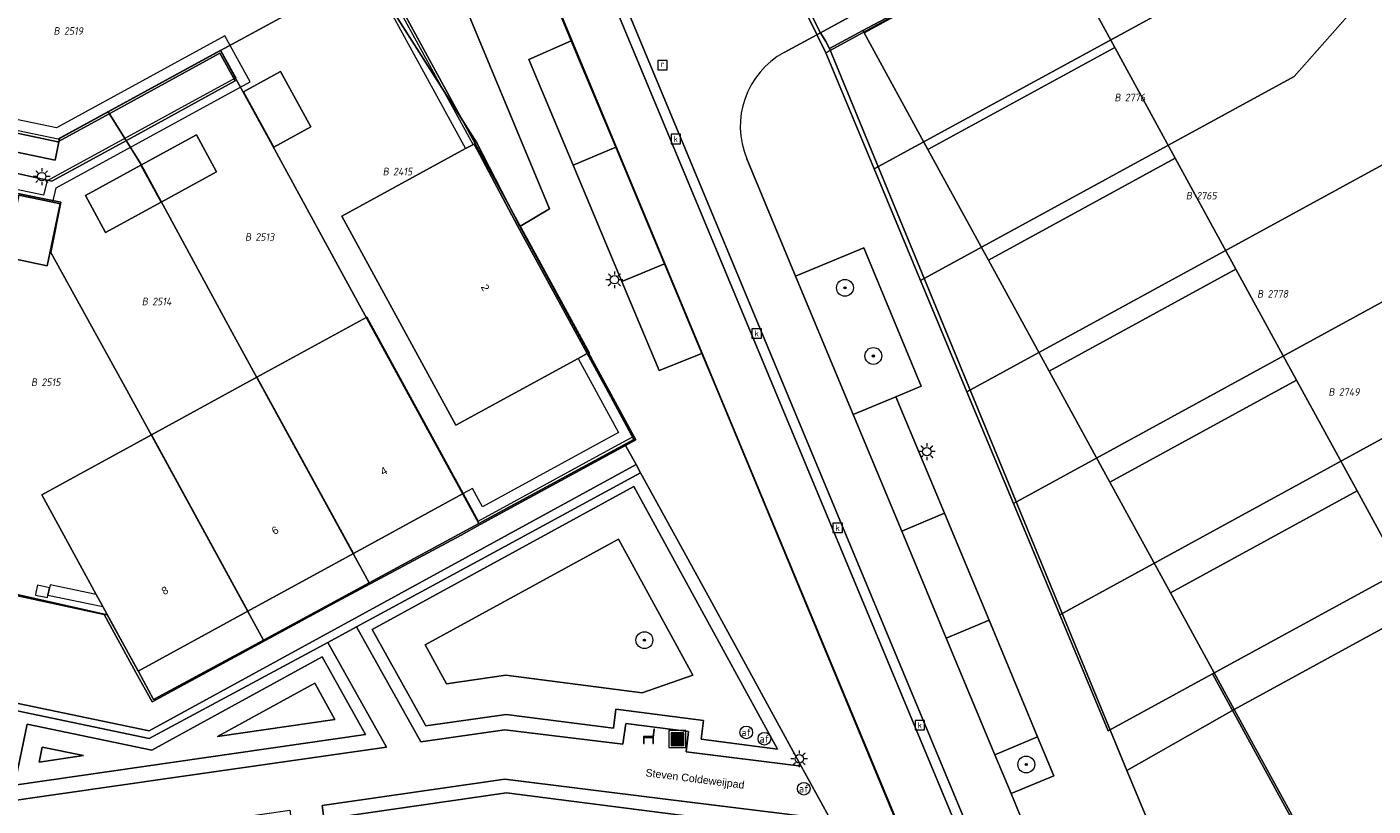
# Model space of a CAD drawing. Header units: metres. Extents: x 207466 to 209466, y 475780 to 477780.
# Tile 125 of 189: x 208272 to 208336, y 476803 to 476840. Entities that reach past the tile are written whole.
import ezdxf
from ezdxf.enums import TextEntityAlignment as Align

# ---------------------------------------------------------------- set-up
doc = ezdxf.new("R2010")
doc.units = ezdxf.units.M
doc.layers.get('0').update_dxf_attribs({"color": 253, "linetype": 'CONTINUOUS'})
for name, color, linetype, lineweight, true_color in [('B-RO-GR-BEPLANTING_CULTUUR_VASTE PLANTENVAK-GV', 7, 'CONTINUOUS', 0, 0x6d8a47), ('B-RO-GR-BOOM-S', 7, 'CONTINUOUS', 0, 0x6d8a47), ('B-RO-OG-BEBOUWING-GV', 7, 'CONTINUOUS', 0, 0xa50000), ('N-RO-GR-BEPLANTING_CULTUUR_VASTE PLANTENVAK-GV', 7, 'CONTINUOUS', 0, 0x6d8a47), ('N-RO-GR-BOOM-S', 7, 'CONTINUOUS', 0, 0x6d8a47), ('N-RO-GR-GRAS-GV', 7, 'CONTINUOUS', 0, 0x6d8a47), ('N-RO-GR-GROENVOORZIENING-GV', 7, 'CONTINUOUS', 0, 0x6d8a47), ('N-RO-OG-BEBOUWING_LOODS-GV', 7, 'CONTINUOUS', 0, 0xa50000), ('N-RO-OG-BEBOUWING_WINDTURBINE-GV', 7, 'CONTINUOUS', 0, 0xa50000)]:
    doc.layers.add(name, color=color, linetype=linetype, lineweight=lineweight, true_color=true_color)
for name, color, linetype, lineweight in [('B-RO-KL-ET_LS_OV_LICHTMAST-S', 253, 'CONTINUOUS', 0), ('B-RO-OG-BEBOUWING-T18', 7, 'CONTINUOUS', 0), ('B-RO-OG-TERREIN_CULTUURSCHEIDING-GV', 253, 'CONTINUOUS', 0), ('B-RO-OG-TERREIN_ERF-GV', 253, 'CONTINUOUS', 0), ('B-RO-VH-ONVERHARD-GV', 253, 'CONTINUOUS', 0), ('B-RO-VH-VERHARDING_BETON-GV', 253, 'CONTINUOUS', 0), ('B-RO-VH-VERHARDING_STRAATBAKSTEEN-GV', 253, 'CONTINUOUS', 0), ('B-WE-KG-GRENS_PERCEEL-GV', 150, 'CONTINUOUS', 18), ('B-WE-KG-GRENS_PERCEEL-S', 150, 'CONTINUOUS', 25), ('N-RO-IE-MEUBILAIR_WEGMEUBILAIR-S', 253, 'CONTINUOUS', 0), ('N-RO-IE-TERREINAFSCHEIDING_KUNSTMATIG_MUUR-GV', 253, 'CONTINUOUS', 0), ('N-RO-KL-ET_LS_OV_LICHTMAST-S', 253, 'CONTINUOUS', 0), ('N-RO-OG-TERREIN_CULTUURSCHEIDING-GV', 253, 'CONTINUOUS', 0), ('N-RO-OG-TERREIN_ERF-GV', 253, 'CONTINUOUS', 0), ('N-RO-OG-TERREIN_ONBEGROEID-GV', 253, 'CONTINUOUS', 0), ('N-RO-OG-TOPOGRAFIE-T18', 7, 'CONTINUOUS', 0), ('N-RO-RI-GWA_KOLK-S', 253, 'CONTINUOUS', 0), ('N-RO-RI-GWA_RIOOLPUT-S', 253, 'CONTINUOUS', 0), ('N-RO-VH-VERHARDING_STRAATBAKSTEEN-GV', 253, 'CONTINUOUS', 0), ('N-RO-VW-AFSLUITPAAL-S', 253, 'CONTINUOUS', 0)]:
    doc.layers.add(name, color=color, linetype=linetype, lineweight=lineweight)
doc.styles.add('NLCS-ISO', font='NLCS-ISO.ttf')
doc.styles.add('NLCS-ISO-M200-T18', font='NLCS-ISO.ttf', dxfattribs={"height": 1.8})

# ---------------------------------------------------------------- blocks, each defined once
blk = doc.blocks.new('SIE-WEG_AFVALBAK-SO1')
at = {"linetype": 'Continuous'}
blk.add_hatch(color=0, dxfattribs=at).paths.add_polyline_path([(-1.5, -1.5), (1.5, -1.5), (1.5, 1.5), (-1.5, 1.5)])
at = {"color": 0, "linetype": 'ByBlock', "lineweight": -2, "flags": 128}
for points in [[(-2, -2), (2, -2), (2, 2), (-2, 2), (-2, -2)], [(-1.5, -1.5), (1.5, -1.5), (1.5, 1.5), (-1.5, 1.5), (-1.5, -1.5)]]:
    blk.add_lwpolyline(points, dxfattribs=at)
blk = doc.blocks.new('SKL-ET_OV_LICHTMAST-SO1')
at = {"color": 0, "linetype": 'ByBlock', "lineweight": -2}
blk.add_circle((0, 0), 1, dxfattribs=at)
for points in [[(-1.25, 0), (-2, 0)], [(-1.4142, 1.4142), (-0.8839, 0.8839)], [(0, 2), (0, 1.25)], [(0.8839, 0.8839), (1.4142, 1.4142)], [(2, 0), (1.25, 0)], [(-1.4142, -1.4142), (-0.8839, -0.8839)], [(0, -1.25), (0, -2)], [(0.8839, -0.8839), (1.4142, -1.4142)]]:
    blk.add_open_spline(points, degree=1, dxfattribs=at)
blk = doc.blocks.new('SVW-AFSLUITPAAL-SO1')
at = {"lineweight": -2}
blk.add_circle((0, 0), 1.5, dxfattribs=at)
at = {"lineweight": -2, "insert": (0, 0), "char_height": 1.8, "attachment_point": 5, "line_spacing_factor": 0.8, "style": 'NLCS-ISO'}
blk.add_mtext('{\\C256;af}', dxfattribs=at)
blk = doc.blocks.new('SRI-KOLK-SO1')
at = {"color": 0, "linetype": 'ByBlock', "lineweight": -2, "flags": 128}
blk.add_lwpolyline([(-1.125, -1.125), (1.125, -1.125), (1.125, 1.125), (-1.125, 1.125), (-1.125, -1.125)], dxfattribs=at)
at = {"color": 0, "linetype": 'ByBlock', "lineweight": -2, "insert": (0, 0), "char_height": 1.5, "attachment_point": 5, "line_spacing_factor": 0.8, "style": 'NLCS-ISO'}
blk.add_mtext('{\\C0;k}', dxfattribs=at)
blk = doc.blocks.new('SRI-PUT_INSPECTIEPUT_RIOOLPUT-SO1')
at = {"color": 0, "linetype": 'ByBlock', "lineweight": -2, "flags": 128}
blk.add_lwpolyline([(-1.125, -1.125), (1.125, -1.125), (1.125, 1.125), (-1.125, 1.125), (-1.125, -1.125)], dxfattribs=at)
at = {"color": 0, "linetype": 'ByBlock', "lineweight": -2, "insert": (0, 0.2828), "char_height": 1.5, "attachment_point": 5, "line_spacing_factor": 0.8, "style": 'NLCS-ISO'}
blk.add_mtext('{\\C0;r}', dxfattribs=at)
blk = doc.blocks.new('SIE-WEG_ZITBANK-SO1')
at = {"color": 0, "linetype": 'ByBlock', "lineweight": -2, "flags": 128}
blk.add_lwpolyline([(-0.9125, -1.6313), (-0.9125, -0.2), (1.0875, -0.2), (1.0875, -1.6313), (1.2875, -1.6313), (1.2875, -0.2125), (1.5361, 1.7765), (1.3346, 1.7765), (1.1125, 0), (-1.1125, 0), (-1.1125, -1.6313), (-0.9125, -1.6313)], dxfattribs=at)
blk = doc.blocks.new('SGR-BOOM_01-SO1')
at = {"linetype": 'Continuous'}
h = blk.add_hatch(color=0, dxfattribs=at)
edge = h.paths.add_edge_path()
edge.add_arc((0, 0), 0.25, 0, 360)
at = {"color": 0, "linetype": 'ByBlock', "lineweight": -2}
for radius in [2, 0.25]:
    blk.add_circle((0, 0), radius, dxfattribs=at)
blk = doc.blocks.new('SKG-PERCEELNUMMER-SO')
at = {"style": 'NLCS-ISO', "oblique": 10, "flags": 1}
blk.add_attdef('GEMEENTECODE', text='', height=1.8, dxfattribs=at).set_placement((0, 2.55), align=Align.MIDDLE_CENTER)
at = {"style": 'NLCS-ISO', "oblique": 10}
blk.add_attdef('SECTIE', text='', height=1.8, dxfattribs=at).set_placement((-0.5, 0), align=Align.MIDDLE_RIGHT)
blk.add_attdef('PERCEELNUMMER', text='', height=1.8, dxfattribs=at).set_placement((0.5, 0), align=Align.MIDDLE_LEFT)

msp = doc.modelspace()

# ---------------------------------------------------------------- linework, layer by layer
at = {"layer": 'B-RO-GR-BEPLANTING_CULTUUR_VASTE PLANTENVAK-GV', "flags": 128}
msp.add_lwpolyline([(208295.18, 476830.576), (208296.589, 476831.414), (208294.893, 476835.472), (208291.397, 476843.896), (208288.077, 476842.518), (208293.14, 476834.542), (208295.18, 476830.576)], dxfattribs=at)
at = {"layer": 'B-RO-OG-BEBOUWING-GV', "flags": 128}
for points in [[(208282.06, 476836.974), (208283.499, 476834.341), (208285.254, 476835.301), (208283.815, 476837.933), (208282.06, 476836.974)], [(208277.197, 476833.486), (208278.156, 476831.731), (208280.788, 476833.17), (208279.829, 476834.925), (208277.197, 476833.486)], [(208295.069, 476830.603), (208293.018, 476834.478), (208292.608, 476834.272), (208286.729, 476831.058), (208292.148, 476821.143), (208297.94, 476824.308), (208298.379, 476824.548), (208295.069, 476830.603)], [(208277.197, 476833.486), (208274.564, 476832.048), (208275.523, 476830.293), (208278.156, 476831.731), (208277.197, 476833.486)], [(208273.011, 476831.721), (208271.41, 476832.055), (208270.797, 476829.118), (208271.042, 476829.067), (208272.755, 476828.71), (208273.368, 476831.646), (208273.011, 476831.721)], [(208282.704, 476823.411), (208287.279, 476815.04), (208292.491, 476817.888), (208287.916, 476826.26), (208282.704, 476823.411)], [(208282.704, 476823.411), (208277.702, 476820.677), (208282.277, 476812.306), (208287.279, 476815.04), (208282.704, 476823.411)], [(208277.702, 476820.677), (208272.49, 476817.828), (208275.071, 476813.105), (208275.386, 476812.529), (208277.065, 476809.457), (208282.277, 476812.306), (208277.702, 476820.677)]]:
    msp.add_lwpolyline(points, dxfattribs=at)
at = {"layer": 'B-RO-OG-TERREIN_CULTUURSCHEIDING-GV', "flags": 128}
for points in [[(208308.537, 476804.945), (208304.197, 476812.891), (208300.908, 476818.88), (208293.365, 476814.784), (208287.43, 476811.571), (208290.478, 476806.102), (208294.472, 476806.679), (208300.071, 476805.992), (208300.207, 476806.981), (208303.189, 476806.598), (208303.072, 476805.624), (208308.537, 476804.945)], [(208288.846, 476805.857), (208286.071, 476810.825), (208277.592, 476806.26), (208271.324, 476807.574), (208270.384, 476803.214), (208278.774, 476804.409), (208288.846, 476805.857)], [(208287.052, 476793.77), (208297.147, 476792.362), (208305.484, 476791.191), (208316.985, 476789.578), (208313.379, 476796.145), (208309.924, 476802.419), (208301.966, 476803.399), (208294.461, 476804.337), (208285.798, 476803.073), (208287.052, 476793.77)]]:
    msp.add_lwpolyline(points, dxfattribs=at)
at = {"layer": 'B-RO-OG-TERREIN_ERF-GV', "flags": 128}
for points in [[(208267.087, 476813.96), (208275.455, 476812.142), (208276.959, 476809.399), (208277.724, 476808.005), (208286.508, 476812.766), (208292.392, 476815.922), (208293.297, 476816.415), (208300.199, 476820.171), (208300.683, 476820.435), (208295.18, 476830.576), (208293.14, 476834.542), (208288.077, 476842.518), (208291.397, 476843.896), (208287.479, 476853.408), (208283.162, 476863.817), (208278.412, 476868.094), (208275.43, 476870.782), (208269.388, 476876.239)], [(208266.606, 476836.002), (208273.255, 476834.591), (208276.072, 476836.13), (208280.934, 476838.805), (208281.665, 476837.492), (208276.892, 476834.86), (208272.961, 476832.725), (208271.119, 476833.142)], [(208282.06, 476836.974), (208283.815, 476837.933), (208285.254, 476835.301), (208283.499, 476834.341), (208282.06, 476836.974)], [(208277.197, 476833.486), (208279.829, 476834.925), (208280.788, 476833.17), (208278.156, 476831.731), (208275.523, 476830.293), (208274.564, 476832.048), (208277.197, 476833.486)], [(208295.069, 476830.603), (208298.379, 476824.548), (208297.94, 476824.308), (208292.148, 476821.143), (208286.729, 476831.058), (208292.608, 476834.272), (208293.018, 476834.478), (208295.069, 476830.603)], [(208273.011, 476831.721), (208273.368, 476831.646), (208272.755, 476828.71), (208271.042, 476829.067), (208270.797, 476829.118), (208271.41, 476832.055), (208273.011, 476831.721)], [(208277.702, 476820.677), (208282.704, 476823.411), (208287.916, 476826.26), (208292.491, 476817.888), (208287.279, 476815.04), (208282.277, 476812.306), (208277.065, 476809.457), (208275.386, 476812.529), (208275.071, 476813.105), (208272.49, 476817.828), (208277.702, 476820.677)]]:
    msp.add_lwpolyline(points, dxfattribs=at)
at = {"layer": 'B-RO-VH-ONVERHARD-GV', "flags": 128}
msp.add_lwpolyline([(208314.441, 476841.482), (208311.464, 476839.874), (208309.879, 476839.018), (208309.697, 476839.349), (208309.454, 476839.772), (208308.103, 476842.437)], dxfattribs=at)
at = {"layer": 'B-RO-VH-VERHARDING_BETON-GV', "flags": 128}
msp.add_lwpolyline([(208245.6, 476812.931), (208247.131, 476812.61), (208251.021, 476811.801), (208258.992, 476810.141), (208269.816, 476807.887), (208271.324, 476807.574), (208277.592, 476806.26), (208286.071, 476810.825), (208287.43, 476811.571), (208293.365, 476814.784), (208300.908, 476818.88), (208300.693, 476819.271), (208277.581, 476806.628), (208217.215, 476819.229), (208217.138, 476818.86), (208222.825, 476817.671), (208231.169, 476815.931), (208240.335, 476814.022), (208245.6, 476812.931)], dxfattribs=at)
at = {"layer": 'B-RO-VH-VERHARDING_STRAATBAKSTEEN-GV', "flags": 128}
for points in [[(208269.388, 476876.239), (208275.43, 476870.782), (208278.412, 476868.094), (208283.162, 476863.817), (208287.479, 476853.408), (208291.397, 476843.896), (208294.893, 476835.472), (208296.589, 476831.414), (208295.18, 476830.576), (208300.683, 476820.435), (208300.199, 476820.171), (208300.693, 476819.271), (208300.908, 476818.88), (208304.197, 476812.891), (208308.537, 476804.945), (208309.924, 476802.419)], [(208307.806, 476843.022), (208308.103, 476842.437), (208309.454, 476839.772), (208314.407, 476842.498), (208321.835, 476846.462), (208330.08, 476850.973), (208332.757, 476852.395), (208333.226, 476851.649), (208333.5, 476851.779), (208333.826, 476851.867), (208334.163, 476851.897), (208334.499, 476851.867), (208334.825, 476851.779), (208335.131, 476851.635), (208335.406, 476851.439), (208335.781, 476851.105)], [(208309.454, 476839.772), (208309.697, 476839.349), (208309.879, 476839.018), (208311.464, 476839.874), (208314.441, 476841.482), (208320.167, 476844.603), (208325.022, 476847.23), (208327.955, 476848.819), (208330.478, 476850.167), (208333.195, 476851.634), (208333.226, 476851.649), (208332.757, 476852.395), (208330.08, 476850.973), (208321.835, 476846.462), (208314.407, 476842.498), (208309.454, 476839.772)], [(208313.578, 476801.043), (208307.834, 476814.89), (208304.493, 476822.922), (208303.817, 476824.54), (208301.798, 476823.727), (208300.026, 476827.958), (208297.707, 476833.492), (208295.61, 476838.498), (208297.617, 476839.389), (208295.631, 476844.154)], [(208297.707, 476833.492), (208299.728, 476834.332), (208298.142, 476838.131), (208297.617, 476839.389), (208295.61, 476838.498), (208297.707, 476833.492)], [(208271.119, 476833.142), (208272.961, 476832.725), (208276.892, 476834.86), (208281.665, 476837.492), (208280.934, 476838.805), (208276.072, 476836.13), (208273.255, 476834.591), (208266.606, 476836.002)], [(208297.707, 476833.492), (208300.026, 476827.958), (208302.04, 476828.795), (208301.424, 476830.271), (208299.728, 476834.332), (208297.707, 476833.492)], [(208303.817, 476824.54), (208302.04, 476828.795), (208300.026, 476827.958), (208301.798, 476823.727), (208303.817, 476824.54)], [(208300.693, 476819.271), (208300.199, 476820.171), (208293.297, 476816.415), (208292.392, 476815.922), (208286.508, 476812.766), (208277.724, 476808.005), (208276.959, 476809.399), (208275.455, 476812.142), (208267.087, 476813.96), (208265.609, 476814.281), (208265.594, 476814.21), (208265.006, 476811.404), (208264.804, 476810.441), (208256.845, 476812.083), (208251.383, 476813.219), (208241.982, 476815.173), (208230.653, 476817.535), (208230.858, 476818.528), (208231.325, 476820.794), (208217.482, 476823.652), (208217.215, 476819.229), (208277.581, 476806.628), (208300.693, 476819.271)], [(208263.625, 476799.878), (208275.727, 476801.618), (208284.269, 476802.863), (208285.455, 476794.022), (208287.052, 476793.77), (208285.798, 476803.073), (208294.461, 476804.337), (208301.966, 476803.399), (208309.924, 476802.419), (208308.537, 476804.945), (208303.072, 476805.624), (208303.189, 476806.598), (208300.207, 476806.981), (208300.071, 476805.992), (208294.472, 476806.679), (208290.478, 476806.102), (208287.43, 476811.571), (208286.071, 476810.825), (208288.846, 476805.857), (208278.774, 476804.409), (208270.384, 476803.214)]]:
    msp.add_lwpolyline(points, dxfattribs=at)
at = {"layer": 'B-WE-KG-GRENS_PERCEEL-GV'}
for points in [[(208314.276, 476799.455), (208300.639, 476832.23), (208296.522, 476842.126), (208288.198, 476862.132), (208287.507, 476863.793), (208286.895, 476865.236), (208285.528, 476867.05), (208272.144, 476879.111), (208275.783, 476883.263), (208239.125, 476916.372)], [(208279.793, 476898.492), (208279.322, 476896.703), (208294.807, 476895.562), (208321.935, 476893.525), (208322.984, 476893.448), (208319.904, 476885.756), (208318.446, 476882.115), (208316.743, 476877.863), (208316.896, 476877.583), (208318.269, 476875.071), (208323.278, 476865.91), (208325.809, 476861.28), (208324.929, 476860.799), (208328.279, 476854.67), (208307.503, 476843.315), (208307.57, 476843.183), (208309.7, 476838.818), (208327.779, 476848.7), (208331.022, 476845.835), (208335.565, 476841.822), (208340.109, 476837.81)], [(208268.153, 476877.218), (208276.106, 476870.045), (208283.093, 476863.743), (208283.11, 476863.703), (208285.419, 476858.127), (208287.715, 476852.583), (208287.728, 476852.551), (208291.112, 476844.443), (208288.434, 476842.989), (208296.837, 476827.586), (208298.486, 476824.553), (208298.41, 476824.512), (208300.589, 476820.458), (208293.235, 476816.474), (208288.031, 476813.654), (208283.019, 476810.938), (208277.79, 476808.105), (208277.081, 476809.438), (208275.601, 476812.14), (208267.249, 476814.016)], [(208333.708, 476798.969), (208328.048, 476809.325), (208323.098, 476806.619), (208320.803, 476812.134), (208318.601, 476817.426), (208316.399, 476822.719), (208314.197, 476828.011), (208311.995, 476833.303), (208309.7, 476838.818), (208307.57, 476843.183)], [(208296.522, 476842.126), (208300.639, 476832.23), (208314.276, 476799.455)]]:
    msp.add_lwpolyline(points, dxfattribs=at)
for points in [[(208265.165, 476835.396), (208270.624, 476834.25), (208273.127, 476833.724), (208273.329, 476834.756), (208275.64, 476836.02), (208280.969, 476838.935), (208288.434, 476842.989), (208291.112, 476844.443), (208287.728, 476852.551), (208273.069, 476844.518), (208266.163, 476840.73), (208265.983, 476839.819), (208265.582, 476837.818)], [(208309.7, 476838.818), (208311.995, 476833.303), (208327.381, 476841.713), (208327.473, 476841.817), (208331.022, 476845.835), (208327.779, 476848.7)], [(208331.022, 476845.835), (208327.473, 476841.817), (208327.381, 476841.713), (208311.995, 476833.303), (208314.197, 476828.011), (208331.924, 476837.7), (208335.565, 476841.822)], [(208280.969, 476838.935), (208281.782, 476837.438), (208283.245, 476834.762), (208286.728, 476828.376), (208292.478, 476817.859), (208293.235, 476816.474), (208300.589, 476820.458), (208298.41, 476824.512), (208298.486, 476824.553), (208296.837, 476827.586), (208288.434, 476842.989)], [(208314.197, 476828.011), (208316.399, 476822.719), (208336.468, 476833.687), (208340.109, 476837.81), (208335.565, 476841.822), (208331.924, 476837.7)], [(208280.969, 476838.935), (208275.64, 476836.02), (208277.206, 476833.511), (208278.66, 476830.826), (208281.534, 476825.536), (208287.284, 476815.019), (208288.031, 476813.654), (208293.235, 476816.474), (208292.478, 476817.859), (208286.728, 476828.376), (208283.245, 476834.762), (208281.782, 476837.438)], [(208316.399, 476822.719), (208318.601, 476817.426), (208341.011, 476829.675), (208344.652, 476833.797), (208340.109, 476837.81), (208336.468, 476833.687)], [(208278.66, 476830.826), (208277.206, 476833.511), (208275.64, 476836.02), (208273.329, 476834.756), (208273.127, 476833.724), (208270.624, 476834.25), (208270.226, 476832.36), (208273.398, 476831.722), (208272.917, 476829.33), (208276.533, 476822.802), (208283.019, 476810.938), (208288.031, 476813.654), (208287.284, 476815.019), (208281.534, 476825.536)], [(208344.652, 476833.797), (208341.011, 476829.675), (208318.601, 476817.426), (208320.803, 476812.134), (208345.554, 476825.662), (208349.195, 476829.784)], [(208272.917, 476829.33), (208273.398, 476831.722), (208270.226, 476832.36), (208266.398, 476814.195), (208267.249, 476814.016), (208275.601, 476812.14), (208277.081, 476809.438), (208277.79, 476808.105), (208283.019, 476810.938), (208276.533, 476822.802)], [(208343.936, 476818.008), (208349.369, 476820.978), (208355.421, 476824.285), (208349.195, 476829.784), (208345.554, 476825.662), (208320.803, 476812.134), (208323.098, 476806.619), (208328.048, 476809.325), (208342.401, 476817.169)], [(208328.048, 476809.325), (208333.708, 476798.969), (208336.732, 476799.214), (208337.377, 476791.24), (208337.693, 476788.687), (208343.614, 476789.165), (208342.056, 476808.434), (208339.419, 476813.26), (208343.36, 476815.414), (208342.401, 476817.169)]]:
    msp.add_lwpolyline(points, close=True, dxfattribs=at)
at = {"layer": 'N-RO-GR-BEPLANTING_CULTUUR_VASTE PLANTENVAK-GV', "flags": 128}
for points in [[(208308.268, 476828.213), (208311, 476821.647), (208313.031, 476822.492), (208314.231, 476822.992), (208311.499, 476829.558), (208308.268, 476828.213)], [(208329.079, 476807.645), (208323.988, 476804.749), (208327.417, 476796.506), (208329.577, 476794.598), (208335.929, 476795.112), (208329.079, 476807.645)]]:
    msp.add_lwpolyline(points, dxfattribs=at)
at = {"layer": 'N-RO-GR-GRAS-GV', "flags": 128}
for points in [[(208307.411, 476805.76), (208300.597, 476818.227), (208288.174, 476811.431), (208290.711, 476806.858), (208294.524, 476807.408), (208299.621, 476806.756), (208299.736, 476807.649), (208303.902, 476807.116), (208303.787, 476806.223), (208307.411, 476805.76)], [(208303.395, 476809.272), (208299.865, 476815.729), (208290.681, 476810.705), (208291.705, 476808.86), (208294.509, 476809.264), (208300.986, 476808.436), (208303.395, 476809.272)], [(208303.395, 476809.272), (208300.986, 476808.436), (208294.509, 476809.264), (208291.705, 476808.86), (208290.681, 476810.705), (208299.865, 476815.729), (208303.395, 476809.272)], [(208271.798, 476806.946), (208271.192, 476804.044), (208287.852, 476806.446), (208285.805, 476810.135), (208277.717, 476805.71), (208271.798, 476806.946)], [(208280.826, 476806.363), (208286.4, 476807.166), (208285.445, 476808.889), (208280.826, 476806.363)], [(208280.826, 476806.363), (208285.445, 476808.889), (208286.4, 476807.166), (208280.826, 476806.363)], [(208272.511, 476805.857), (208274.476, 476805.447), (208272.361, 476805.142), (208272.511, 476805.857)], [(208272.511, 476805.857), (208272.361, 476805.142), (208274.476, 476805.447), (208272.511, 476805.857)], [(208309.603, 476801.749), (208294.554, 476803.674), (208286.443, 476802.504), (208287.639, 476794.207), (208315.899, 476790.229), (208309.603, 476801.749)]]:
    msp.add_lwpolyline(points, dxfattribs=at)
at = {"layer": 'N-RO-GR-GROENVOORZIENING-GV', "flags": 128}
for points in [[(208271.41, 476832.055), (208273.011, 476831.721), (208273.18, 476832.407), (208282.378, 476837.434), (208281.18, 476839.627), (208273.189, 476835.259), (208259.287, 476838.161)], [(208258.961, 476837.718), (208273.267, 476834.732), (208280.981, 476838.948), (208281.7, 476837.633), (208272.748, 476832.74), (208272.581, 476832.066), (208271.216, 476832.351)], [(208293.208, 476816.577), (208300.028, 476820.31), (208300.542, 476820.591), (208298.379, 476824.548), (208297.94, 476824.308), (208299.863, 476820.79), (208293.407, 476817.256), (208292.93, 476818.128), (208292.491, 476817.888), (208293.208, 476816.577)], [(208275.071, 476813.105), (208272.884, 476813.563), (208272.854, 476813.416), (208272.782, 476813.073), (208275.386, 476812.529), (208275.071, 476813.105)]]:
    msp.add_lwpolyline(points, dxfattribs=at)
at = {"layer": 'N-RO-IE-TERREINAFSCHEIDING_KUNSTMATIG_MUUR-GV', "flags": 128}
for points in [[(208288.316, 476842.959), (208287.965, 476842.767), (208292.608, 476834.272), (208292.96, 476834.464), (208288.316, 476842.959)], [(208272.854, 476813.416), (208272.286, 476813.534), (208272.214, 476813.192), (208272.19, 476813.074), (208272.757, 476812.956), (208272.782, 476813.073), (208272.854, 476813.416)]]:
    msp.add_lwpolyline(points, dxfattribs=at)
at = {"layer": 'N-RO-OG-BEBOUWING_LOODS-GV', "flags": 128}
for points in [[(208320.388, 476844.605), (208311.526, 476839.761), (208314.547, 476834.233), (208323.41, 476839.077), (208320.388, 476844.605)], [(208326.287, 476833.812), (208317.425, 476828.968), (208320.302, 476823.703), (208329.165, 476828.547), (208326.287, 476833.812)], [(208329.165, 476828.547), (208320.302, 476823.703), (208323.18, 476818.438), (208332.043, 476823.282), (208329.165, 476828.547)], [(208332.043, 476823.282), (208323.18, 476818.438), (208326.058, 476813.173), (208334.92, 476818.017), (208332.043, 476823.282)], [(208334.92, 476818.017), (208326.058, 476813.173), (208329.079, 476807.645), (208337.942, 476812.489), (208334.92, 476818.017)]]:
    msp.add_lwpolyline(points, dxfattribs=at)
at = {"layer": 'N-RO-OG-BEBOUWING_WINDTURBINE-GV', "flags": 128}
msp.add_lwpolyline([(208323.41, 476839.077), (208314.547, 476834.233), (208317.425, 476828.968), (208326.287, 476833.812), (208323.41, 476839.077)], dxfattribs=at)
at = {"layer": 'N-RO-OG-TERREIN_CULTUURSCHEIDING-GV', "flags": 128}
for points in [[(208308.537, 476804.945), (208304.197, 476812.891), (208300.908, 476818.88), (208293.365, 476814.784), (208287.43, 476811.571), (208290.478, 476806.102), (208294.472, 476806.679), (208300.071, 476805.992), (208300.207, 476806.981), (208303.189, 476806.598), (208303.072, 476805.624), (208308.537, 476804.945)], [(208307.411, 476805.76), (208303.787, 476806.223), (208303.902, 476807.116), (208299.736, 476807.649), (208299.621, 476806.756), (208294.524, 476807.408), (208290.711, 476806.858), (208288.174, 476811.431), (208300.597, 476818.227), (208307.411, 476805.76)], [(208288.846, 476805.857), (208286.071, 476810.825), (208277.592, 476806.26), (208271.324, 476807.574), (208270.384, 476803.214), (208278.774, 476804.409), (208288.846, 476805.857)], [(208271.798, 476806.946), (208277.717, 476805.71), (208285.805, 476810.135), (208287.852, 476806.446), (208271.192, 476804.044), (208271.798, 476806.946)], [(208287.052, 476793.77), (208297.147, 476792.362), (208305.484, 476791.191), (208316.985, 476789.578), (208313.379, 476796.145), (208309.924, 476802.419), (208301.966, 476803.399), (208294.461, 476804.337), (208285.798, 476803.073), (208287.052, 476793.77)], [(208309.603, 476801.749), (208315.899, 476790.229), (208287.639, 476794.207), (208286.443, 476802.504), (208294.554, 476803.674), (208309.603, 476801.749)]]:
    msp.add_lwpolyline(points, dxfattribs=at)
at = {"layer": 'N-RO-OG-TERREIN_ERF-GV', "flags": 128}
for points in [[(208384.197, 476792.442), (208383.613, 476816.111), (208379.129, 476816.529), (208377.264, 476816.654), (208371.73, 476817.023), (208363.34, 476817.61), (208358.792, 476821.606), (208340.044, 476811.359), (208339.085, 476813.114), (208357.193, 476823.011), (208355.845, 476824.196), (208345.764, 476833.097), (208336.352, 476841.409), (208330.294, 476846.769), (208327.955, 476848.819), (208325.022, 476847.23), (208320.167, 476844.603), (208314.441, 476841.482), (208311.464, 476839.874)], [(208311.464, 476839.874), (208311.526, 476839.761), (208320.388, 476844.605), (208323.41, 476839.077), (208326.287, 476833.812), (208329.165, 476828.547), (208332.043, 476823.282), (208334.92, 476818.017), (208337.942, 476812.489), (208329.079, 476807.645), (208335.929, 476795.112)], [(208323.988, 476804.749), (208329.079, 476807.645), (208326.058, 476813.173), (208323.18, 476818.438), (208320.302, 476823.703), (208317.425, 476828.968), (208314.547, 476834.233), (208311.526, 476839.761), (208311.464, 476839.874), (208309.879, 476839.018), (208323.988, 476804.749)]]:
    msp.add_lwpolyline(points, dxfattribs=at)
at = {"layer": 'N-RO-OG-TERREIN_ONBEGROEID-GV', "flags": 128}
msp.add_lwpolyline([(208319.753, 476806.335), (208317.722, 476805.49), (208318.49, 476803.643), (208320.522, 476804.489), (208319.753, 476806.335)], dxfattribs=at)
at = {"layer": 'N-RO-VH-VERHARDING_STRAATBAKSTEEN-GV', "flags": 128}
for points in [[(208316.549, 476800.525), (208289.363, 476865.866)], [(208289.363, 476865.866), (208316.549, 476800.525)], [(208289.806, 476866.05), (208316.993, 476800.709)], [(208316.993, 476800.709), (208289.806, 476866.05)], [(208295.631, 476844.154), (208297.617, 476839.389), (208298.142, 476838.131), (208299.728, 476834.332), (208301.424, 476830.271), (208302.04, 476828.795), (208303.817, 476824.54), (208304.493, 476822.922), (208307.834, 476814.89), (208313.578, 476801.043)], [(208307.723, 476838.834), (208309.454, 476839.772), (208308.103, 476842.437), (208307.318, 476842.008)], [(208421.301, 476789.78), (208418.983, 476789.879), (208387.228, 476791.229), (208387.196, 476792.516), (208384.197, 476792.442), (208337.803, 476788.692), (208337.682, 476790.187), (208337.276, 476795.22), (208335.929, 476795.112), (208329.577, 476794.598), (208327.417, 476796.506), (208323.988, 476804.749), (208309.879, 476839.018), (208309.697, 476839.349), (208309.454, 476839.772), (208307.723, 476838.834)], [(208319.354, 476801.567), (208318.49, 476803.643), (208317.722, 476805.49), (208315.417, 476811.03), (208313.304, 476816.108), (208311, 476821.647), (208308.268, 476828.213), (208305.949, 476833.787)], [(208305.949, 476833.787), (208308.268, 476828.213)], [(208308.268, 476828.213), (208311.499, 476829.558), (208314.231, 476822.992), (208313.031, 476822.492), (208315.336, 476816.953), (208317.448, 476811.875), (208319.753, 476806.335), (208320.522, 476804.489), (208318.49, 476803.643), (208319.354, 476801.567)], [(208315.336, 476816.953), (208313.031, 476822.492), (208311, 476821.647), (208313.304, 476816.108), (208315.336, 476816.953)], [(208315.336, 476816.953), (208313.304, 476816.108), (208315.417, 476811.03), (208317.448, 476811.875), (208315.336, 476816.953)], [(208317.448, 476811.875), (208315.417, 476811.03), (208317.722, 476805.49), (208319.753, 476806.335), (208317.448, 476811.875)]]:
    msp.add_lwpolyline(points, dxfattribs=at)
at = {"layer": 'N-RO-VH-VERHARDING_STRAATBAKSTEEN-GV'}
msp.add_arc((208309.641, 476835.324), 4, 118.66001, 202.60726, dxfattribs=at)
msp.add_arc((208309.641, 476835.324), 4, 118.66001, 202.60726, dxfattribs=at)

# ---------------------------------------------------------------- block references
at = {"layer": 'B-RO-GR-BOOM-S', "xscale": 0.2, "yscale": 0.2, "zscale": 0.2}
msp.add_blockref('SGR-BOOM_01-SO1', (208301.091, 476810.931), dxfattribs=at)
at = {"layer": 'B-RO-KL-ET_LS_OV_LICHTMAST-S', "xscale": 0.2, "yscale": 0.2, "zscale": 0.2}
msp.add_blockref('SKL-ET_OV_LICHTMAST-SO1', (208308.439, 476805.294), dxfattribs=at)
at = {"layer": 'B-WE-KG-GRENS_PERCEEL-S', "xscale": 0.2, "yscale": 0.2, "zscale": 0.2}
for p, values in [((208273.443, 476839.857), {'PERCEELNUMMER': '2519', 'SECTIE': 'B'}), ((208323.794, 476836.698), {'PERCEELNUMMER': '2776', 'SECTIE': 'B'}), ((208289.064, 476833.182), {'PERCEELNUMMER': '2415', 'SECTIE': 'B'}), ((208327.182, 476832.035), {'PERCEELNUMMER': '2765', 'SECTIE': 'B'}), ((208282.53, 476830.073), {'PERCEELNUMMER': '2513', 'SECTIE': 'B'}), ((208330.565, 476827.373), {'PERCEELNUMMER': '2778', 'SECTIE': 'B'}), ((208277.632, 476827.013), {'PERCEELNUMMER': '2514', 'SECTIE': 'B'}), ((208272.376, 476823.179), {'PERCEELNUMMER': '2515', 'SECTIE': 'B'}), ((208333.948, 476822.713), {'PERCEELNUMMER': '2749', 'SECTIE': 'B'})]:
    msp.add_blockref('SKG-PERCEELNUMMER-SO', p, dxfattribs=at).add_auto_attribs(values)
at = {"layer": 'N-RO-GR-BOOM-S', "xscale": 0.2, "yscale": 0.2, "zscale": 0.2}
for p in [(208310.609, 476827.662), (208311.956, 476824.425), (208319.214, 476805.028)]:
    msp.add_blockref('SGR-BOOM_01-SO1', p, dxfattribs=at)
at = {"layer": 'N-RO-IE-MEUBILAIR_WEGMEUBILAIR-S', "xscale": 0.2, "yscale": 0.2, "zscale": 0.2}
for name, p in [('SIE-WEG_ZITBANK-SO1', (208301.27, 476806.352)), ('SIE-WEG_AFVALBAK-SO1', (208302.656, 476806.234))]:
    msp.add_blockref(name, p, dxfattribs=at)
at = {"layer": 'N-RO-KL-ET_LS_OV_LICHTMAST-S', "xscale": 0.2, "yscale": 0.2, "zscale": 0.2}
for p in [(208272.488, 476832.94), (208299.667, 476828.043), (208314.494, 476819.881)]:
    msp.add_blockref('SKL-ET_OV_LICHTMAST-SO1', p, dxfattribs=at)
at = {"layer": 'N-RO-RI-GWA_KOLK-S', "xscale": 0.2, "yscale": 0.2, "zscale": 0.2}
for p in [(208302.579, 476834.728), (208306.42, 476825.495), (208310.261, 476816.263), (208314.161, 476806.891)]:
    msp.add_blockref('SRI-KOLK-SO1', p, dxfattribs=at)
at = {"layer": 'N-RO-RI-GWA_RIOOLPUT-S', "xscale": 0.2, "yscale": 0.2, "zscale": 0.2}
msp.add_blockref('SRI-PUT_INSPECTIEPUT_RIOOLPUT-SO1', (208301.95, 476838.231), dxfattribs=at)
at = {"layer": 'N-RO-VW-AFSLUITPAAL-S', "xscale": 0.2, "yscale": 0.2, "zscale": 0.2}
for p in [(208305.923, 476806.552), (208306.788, 476806.25), (208308.657, 476803.878)]:
    msp.add_blockref('SVW-AFSLUITPAAL-SO1', p, dxfattribs=at)

# ---------------------------------------------------------------- texts
at = {"layer": 'B-RO-OG-BEBOUWING-T18', "char_height": 0.36, "attachment_point": 5, "line_spacing_factor": 0.8, "style": 'NLCS-ISO-M200-T18'}
for s, insert, rotation in [('{\\fArial|b0|i0|c0|p34;\\C256;2}', (208293.539, 476827.669), 298.7), ('{\\fArial|b0|i0|c0|p34;\\C256;4}', (208288.722, 476818.962), 28.7), ('{\\fArial|b0|i0|c0|p34;\\C256;6}', (208283.563, 476816.143), 28.7), ('{\\fArial|b0|i0|c0|p34;\\C256;8}', (208278.335, 476813.285), 28.7)]:
    msp.add_mtext(s, dxfattribs=dict(at, insert=insert, rotation=rotation))
at = {"layer": 'N-RO-OG-TOPOGRAFIE-T18', "insert": (208303.488, 476804.296), "char_height": 0.36, "attachment_point": 5, "rotation": 352.7, "line_spacing_factor": 0.8, "style": 'NLCS-ISO-M200-T18'}
msp.add_mtext('{\\fArial|b0|i0|c0|p34;\\C256;Steven Coldeweijpad}', dxfattribs=at)

doc.saveas('drawing.dxf')
